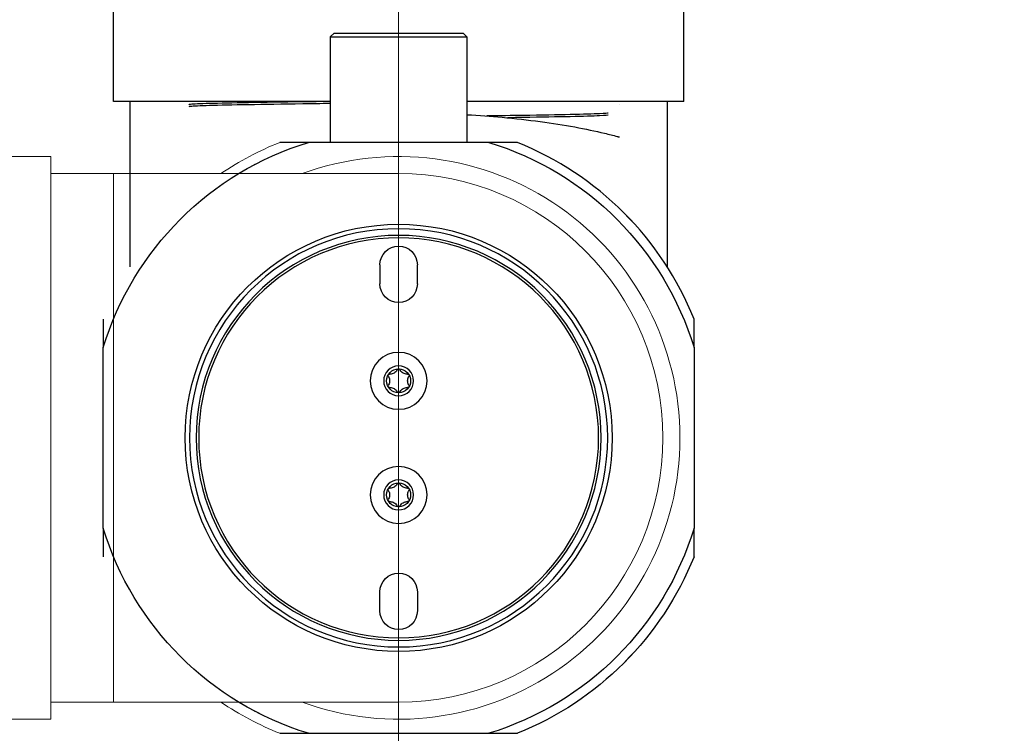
# Model space of a CAD drawing. Header units: inches. Extents: x 1 to 669, y 0 to 417.
# Tile 163 of 256: x 118.16 to 123.34, y 349.38 to 353.14. Entities that reach past the tile are written whole.
import ezdxf

# ---------------------------------------------------------------- set-up
doc = ezdxf.new("R2010")
doc.units = ezdxf.units.IN
doc.header["$LTSCALE"] = 12
doc.header["$MEASUREMENT"] = 0
doc.header["$PDMODE"] = 1
doc.layers.get('0').update_dxf_attribs({"linetype": 'CONTINUOUS'})
doc.layers.get('Defpoints').update_dxf_attribs({"linetype": 'CONTINUOUS'})
doc.layers.add('D', color=2, linetype='CONTINUOUS')
doc.layers.add('X', color=1, linetype='CONTINUOUS')
doc.layers.add('Leader', color=41, linetype='CONTINUOUS', lineweight=13)
doc.styles.get("Standard").update_dxf_attribs({"font": 'SIMPLEX.SHX', "width": 0.875})
doc.dimstyles.new('STANDARD$0', dxfattribs={"dimscale": 32, "dimtxt": 0.09375, "dimasz": 0.0625, "dimexe": 0.03125, "dimexo": 0.03125, "dimgap": 0.03125, "dimtad": 1, "dimtih": 1, "dimtoh": 1, "dimdec": 4, "dimzin": 12, "dimdsep": 46, "dimlunit": 5, "dimtxsty": 'Standard', "dimcen": -0.03125, "dimclrd": 256, "dimclre": 256, "dimclrt": 256, "dimadec": 0, "dimazin": 0, "dimtfac": 0.875, "dimtdec": 4, "dimtofl": 0, "dimtmove": 0, "dimatfit": 3, "dimfxl": 1, "dimtolj": 1, "dimtzin": 12, "dimlwd": 13, "dimlwe": 13, "dimarcsym": 0})

# ---------------------------------------------------------------- blocks, each defined once
blk = doc.blocks.new('*D22')
at = {"layer": 'D', "lineweight": 13, "transparency": 16777216}
for p, q in [((58.9839, 356.0954), (58.9839, 301.0531)), ((158.9712, 354.6364), (158.9712, 301.0531)), ((60.9839, 302.0531), (156.9712, 302.0531))]:
    blk.add_line(p, q, dxfattribs=at)
at = {"layer": 'D', "transparency": 16777216}
for points in [[(60.9839, 302.3864), (60.9839, 301.7198), (58.9839, 302.0531)], [(156.9712, 302.3864), (156.9712, 301.7198), (158.9712, 302.0531)]]:
    blk.add_solid(points, dxfattribs=at)
at = {"layer": 'Defpoints', "color": 0, "transparency": 16777216}
for p in [(58.9839, 357.0954), (158.9712, 355.6364), (158.9712, 302.0531)]:
    blk.add_point(p, dxfattribs=at)
at = {"layer": 'D', "transparency": 16777216, "insert": (108.9775, 304.5531), "char_height": 3, "attachment_point": 5}
blk.add_mtext('\\A1;100{}{\\C2;%%p1}', dxfattribs=at)
blk = doc.blocks.new('*D23')
at = {"layer": 'D', "lineweight": 13, "transparency": 16777216}
for p, q in [((90.1511, 360.2772), (90.1511, 307.6928)), ((150.1511, 360.2772), (150.1511, 307.6928)), ((92.1511, 308.6928), (148.1511, 308.6928))]:
    blk.add_line(p, q, dxfattribs=at)
at = {"layer": 'D', "transparency": 16777216}
for points in [[(92.1511, 309.0261), (92.1511, 308.3595), (90.1511, 308.6928)], [(148.1511, 309.0261), (148.1511, 308.3595), (150.1511, 308.6928)]]:
    blk.add_solid(points, dxfattribs=at)
at = {"layer": 'Defpoints', "color": 0, "transparency": 16777216}
for p in [(90.1511, 361.2772), (150.1511, 361.2772), (150.1511, 308.6928)]:
    blk.add_point(p, dxfattribs=at)
at = {"layer": 'D', "transparency": 16777216, "insert": (120.1511, 311.1928), "char_height": 3, "attachment_point": 5}
blk.add_mtext('\\A1;60', dxfattribs=at)
blk = doc.blocks.new('*D24')
at = {"layer": 'D', "lineweight": 13, "transparency": 16777216}
for p, q in [((121.7396, 407.0897), (174.1585, 407.0897)), ((173.1585, 405.0897), (173.1585, 371.6877)), ((173.1585, 319.1694), (173.1585, 366.6877)), ((121.1511, 317.1694), (174.1585, 317.1694))]:
    blk.add_line(p, q, dxfattribs=at)
at = {"layer": 'D', "transparency": 16777216}
for points in [[(172.8252, 405.0897), (173.4918, 405.0897), (173.1585, 407.0897)], [(172.8252, 319.1694), (173.4918, 319.1694), (173.1585, 317.1694)]]:
    blk.add_solid(points, dxfattribs=at)
at = {"layer": 'Defpoints', "color": 0, "transparency": 16777216}
for p in [(120.7396, 407.0897), (120.1511, 317.1694), (173.1585, 317.1694)]:
    blk.add_point(p, dxfattribs=at)
at = {"layer": 'D', "transparency": 16777216, "insert": (173.1585, 369.1877), "char_height": 3, "attachment_point": 5}
blk.add_mtext('\\A1;90{}{\\C2;%%p1}', dxfattribs=at)
blk = doc.blocks.new('*D48')
at = {"layer": 'D', "linetype": 'ByBlock', "lineweight": 13, "transparency": 16777216}
for p, q in [((153.2658, 361.2772), (166.0451, 361.2772)), ((165.0451, 359.2772), (165.0451, 341.7233)), ((165.0451, 319.1694), (165.0451, 336.7233)), ((121.1511, 317.1694), (166.0451, 317.1694))]:
    blk.add_line(p, q, dxfattribs=at)
at = {"layer": 'D', "transparency": 16777216}
for points in [[(164.7118, 359.2772), (165.3785, 359.2772), (165.0451, 361.2772)], [(164.7118, 319.1694), (165.3785, 319.1694), (165.0451, 317.1694)]]:
    blk.add_solid(points, dxfattribs=at)
at = {"layer": 'Defpoints', "color": 0, "transparency": 16777216}
for p in [(152.2658, 361.2772), (120.1511, 317.1694), (165.0451, 317.1694)]:
    blk.add_point(p, dxfattribs=at)
at = {"layer": 'D', "transparency": 16777216, "insert": (165.0451, 339.2233), "char_height": 3, "attachment_point": 5}
blk.add_mtext('\\A1;44', dxfattribs=at)
blk = doc.blocks.new('GASTRAIN TOP')
at = {"layer": 'X', "lineweight": 0}
for p, q in [((-37.4596, 371.9549), (-37.4596, 372.4549)), ((-34.4596, 371.9549), (-34.4596, 372.4549)), ((-36.2991, 372.3138), (-36.3191, 372.2938)), ((-36.3191, 372.2938), (-35.6001, 372.2938)), ((-36.3191, 372.2938), (-36.3191, 371.7388)), ((-36.2991, 372.3138), (-35.6201, 372.3138)), ((-35.6201, 372.3138), (-35.6001, 372.2938)), ((-35.6001, 372.2938), (-35.6001, 371.7388)), ((-36.3191, 371.9549), (-37.4596, 371.9549)), ((-34.4596, 371.9549), (-35.6001, 371.9549)), ((-35.4846, 371.7388), (-36.4346, 371.7388)), ((-37.7896, 371.6648), (-38.2096, 371.6648)), ((-37.7896, 371.6648), (-37.7896, 370.1848)), ((-37.4596, 371.5748), (-37.7896, 371.5748)), ((-37.4596, 371.5748), (-37.4596, 370.1848)), ((-35.9596, 371.5748), (-37.4596, 371.5748)), ((-34.4056, 370.6598), (-34.4056, 369.7098)), ((-37.7896, 370.1848), (-37.7896, 368.7048)), ((-37.4596, 370.1848), (-37.4596, 368.7948)), ((-37.4596, 368.7948), (-37.7896, 368.7948)), ((-37.4596, 368.7948), (-35.9596, 368.7948)), ((-37.7896, 368.7048), (-38.2096, 368.7048)), ((-36.4346, 368.6308), (-35.4846, 368.6308))]:
    blk.add_line(p, q, dxfattribs=at)
for radius, start, end in [(1.675, 111.909, 123.9166), (1.625, 106.9962, 121.1977), (1.625, 16.9962, 73.0038), (1.675, 21.909, 68.091), (1.48, 0, 110.0842), (1.39, 0, 90), (1.48, 249.9158, 0), (1.39, 270, 0), (1.625, 286.9962, 343.0038), (1.675, 291.909, 338.091), (1.675, 236.0834, 248.091), (1.625, 238.8023, 253.0038)]:
    blk.add_arc((-35.9596, 370.1848), radius, start, end, dxfattribs=at)
for points in [[(-37.3721, 371.5748), (-37.3721, 371.6993), (-37.3721, 371.8274), (-37.3721, 371.9549)], [(-36.4346, 371.7388), (-36.4852, 371.7388), (-36.5352, 371.7388), (-36.5846, 371.7388)], [(-35.3346, 371.7388), (-35.384, 371.7388), (-35.434, 371.7388), (-35.4846, 371.7388)], [(-34.4056, 370.6598), (-34.4056, 370.7104), (-34.4056, 370.7604), (-34.4056, 370.8098)], [(-34.4056, 369.5598), (-34.4056, 369.6092), (-34.4056, 369.6592), (-34.4056, 369.7098)], [(-36.5846, 368.6308), (-36.5352, 368.6308), (-36.4852, 368.6308), (-36.4346, 368.6308)], [(-35.4846, 368.6308), (-35.434, 368.6308), (-35.384, 368.6308), (-35.3346, 368.6308)]]:
    blk.add_open_spline(points, degree=3, dxfattribs=at)
blk.add_open_spline([(-34.5471, 371.9549), (-34.5471, 371.8903), (-34.5471, 371.8257), (-34.5471, 371.7074), (-34.5471, 371.6532), (-34.5471, 371.5516), (-34.5471, 371.4981), (-34.5471, 371.3218), (-34.5471, 371.1976), (-34.5471, 371.0851)], degree=3, knots=[0.006773, 0.006773, 0.006773, 0.006773, 0.2006336, 0.2006336, 0.362307, 0.362307, 0.5287626, 0.5287626, 0.9178164, 0.9178164, 0.9178164, 0.9178164], dxfattribs=at)

msp = doc.modelspace()

# ---------------------------------------------------------------- linework, layer by layer
msp.add_arc((120.1511, 361.27725), 30, 192.904892, 67.197332)
at = {"extrusion": (5.43852e-32, 2.22045e-16, -1)}
for radius, start, end in [(12.9375, 26.3878, 264.525412), (12.75, 20.954798, 264.420022), (12.75, 275.555348, 339.045198), (12.9375, 275.474588, 333.6122)]:
    msp.add_arc((-120.1511, 361.27725), radius, start, end, dxfattribs=at)
at = {"layer": 'Leader'}
msp.add_line((120.1511, 359.90225), (120.1511, 327.24935), dxfattribs=at)
at = {"layer": 'X', "extrusion": (-2.44929e-16, -1, -2.22045e-16)}
for p, q in [((118.6511, 352.70825), (118.6511, 353.20825)), ((121.6511, 352.70825), (121.6511, 353.20825)), ((119.8116, 353.06716), (119.7916, 353.04716)), ((119.8116, 353.06716), (120.4906, 353.06716)), ((120.4906, 353.06716), (120.5106, 353.04716)), ((119.7916, 353.04716), (120.5106, 353.04716)), ((119.7916, 353.04716), (119.7916, 352.49216)), ((120.5106, 353.04716), (120.5106, 352.49216)), ((119.7916, 352.70825), (118.6511, 352.70825)), ((121.6511, 352.70825), (120.5106, 352.70825)), ((120.6261, 352.49216), (119.6761, 352.49216)), ((120.0526, 351.84813), (120.0526, 351.74813)), ((120.2496, 351.74813), (120.2496, 351.84813)), ((118.59707, 350.46313), (118.59707, 351.41313)), ((121.70513, 351.41313), (121.70513, 350.46313)), ((120.0526, 350.02813), (120.0526, 350.12813)), ((120.2496, 350.12813), (120.2496, 350.02813)), ((119.6761, 349.3841), (120.6261, 349.3841))]:
    msp.add_line(p, q, dxfattribs=at)
at = {"layer": 'X'}
for centre, radius in [((120.1511, 350.93813), 1.1235), ((120.1511, 351.23813), 0.06299), ((120.1511, 350.63813), 0.06299)]:
    msp.add_circle(centre, radius, dxfattribs=at)
at = {"layer": 'X', "extrusion": (5.43852e-32, 2.22045e-16, -1)}
for centre, radius in [((-120.1511, 350.93813), 1.09995), ((-120.1511, 350.93813), 1.065), ((-120.1511, 350.93813), 1.052), ((-120.1511, 351.23813), 0.14961), ((-120.1511, 351.23813), 0.07874), ((-120.1511, 350.63813), 0.14961), ((-120.1511, 350.63813), 0.07874)]:
    msp.add_circle(centre, radius, dxfattribs=at)
for centre, radius, start, end in [((-120.1511, 350.93813), 1.625, 16.99616, 73.00384), ((-120.1511, 350.93813), 1.625, 106.99616, 163.00384), ((-120.1511, 351.84813), 0.0985, 0, 180), ((-120.1511, 351.74813), 0.0985, 180, 0), ((-120.1511, 350.93813), 1.625, 286.99616, 343.00384), ((-120.1511, 350.93813), 1.625, 196.99616, 253.00384), ((-120.1511, 350.93813), 1.675, 201.90905, 248.09095), ((-120.1511, 350.12813), 0.0985, 0, 180), ((-120.1511, 350.02813), 0.0985, 180, 0)]:
    msp.add_arc(centre, radius, start, end, dxfattribs=at)
at = {"layer": 'X'}
msp.add_arc((120.1511, 350.93813), 1.675, 21.90905, 68.09095, dxfattribs=at)
for points, knots in [([(118.7386, 351.83839), (118.7386, 351.95779), (118.7386, 352.08517), (118.7386, 352.37566), (118.7386, 352.5424), (118.7386, 352.70825)], [1.90081556, 1.90081556, 1.90081556, 1.90081556, 2.31359513, 2.31359513, 2.81117538, 2.81117538, 2.81117538, 2.81117538]), ([(119.7916, 352.70751), (119.74181, 352.70685), (119.69325, 352.70619), (119.5406, 352.70404), (119.44367, 352.70255), (119.27758, 352.69957), (119.20845, 352.69808), (119.10509, 352.6951), (119.07089, 352.6936), (119.05009, 352.69153), (119.04718, 352.69095), (119.04718, 352.69037)], [0.762406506, 0.762406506, 0.762406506, 0.762406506, 0.764013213, 0.764013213, 0.767643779, 0.767643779, 0.771274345, 0.771274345, 0.774904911, 0.774904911, 0.776320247, 0.776320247, 0.776320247, 0.776320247]), ([(121.5636, 352.70825), (121.5636, 352.64364), (121.5636, 352.57899), (121.5636, 352.46077), (121.5636, 352.40657), (121.5636, 352.30491), (121.5636, 352.25142), (121.5636, 352.07514), (121.5636, 351.95093), (121.5636, 351.83839)], [0.00677303, 0.00677303, 0.00677303, 0.00677303, 0.20063356, 0.20063356, 0.36230698, 0.36230698, 0.52876256, 0.52876256, 0.91781644, 0.91781644, 0.91781644, 0.91781644]), ([(119.7916, 352.69664), (119.74181, 352.69598), (119.69325, 352.69532), (119.5406, 352.69317), (119.44367, 352.69168), (119.27758, 352.6887), (119.20845, 352.68721), (119.10509, 352.68423), (119.07089, 352.68273), (119.0511, 352.68076), (119.04828, 352.68028), (119.04744, 352.6798)], [0.762406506, 0.762406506, 0.762406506, 0.762406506, 0.764013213, 0.764013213, 0.767643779, 0.767643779, 0.771274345, 0.771274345, 0.774904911, 0.774904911, 0.776075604, 0.776075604, 0.776075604, 0.776075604]), ([(120.5106, 352.6379), (120.57364, 352.6344), (120.63548, 352.62994), (120.83375, 352.61199), (120.96445, 352.59414), (121.13362, 352.56301), (121.18612, 352.55184), (121.25735, 352.5348), (121.28, 352.52903), (121.30287, 352.52303), (121.30481, 352.52252), (121.30815, 352.52164), (121.30957, 352.52127), (121.31116, 352.52085), (121.31141, 352.52079), (121.31175, 352.5207), (121.31187, 352.52067), (121.31196, 352.52065), (121.31197, 352.52064), (121.31198, 352.52064), (121.31198, 352.52064), (121.31223, 352.52058), (121.31211, 352.5206), (121.31169, 352.5207)], [0.8544692, 0.8544692, 0.8544692, 0.8544692, 1.0487072, 1.0487072, 1.4993635, 1.4993635, 1.7241975, 1.7241975, 1.8362762, 1.8362762, 1.8467742, 1.8467742, 1.8546483, 1.8546483, 1.8561248, 1.8561248, 1.8568524, 1.8568524, 1.8569433, 1.8569433, 1.8569888, 1.8569888, 1.8628196, 1.8628196, 1.8628196, 1.8628196]), ([(121.25343, 352.64659), (121.2513, 352.64536), (121.23614, 352.64414), (121.17467, 352.64142), (121.12241, 352.63993), (120.98615, 352.63694), (120.90218, 352.63545), (120.74678, 352.63303), (120.68235, 352.63209), (120.61475, 352.63115)], [0.811850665, 0.811850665, 0.811850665, 0.811850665, 0.814841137, 0.814841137, 0.818471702, 0.818471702, 0.822102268, 0.822102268, 0.824380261, 0.824380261, 0.824380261, 0.824380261]), ([(121.25369, 352.63602), (121.25369, 352.63469), (121.2384, 352.63337), (121.17467, 352.63055), (121.12241, 352.62906), (120.98615, 352.62607), (120.90218, 352.62458), (120.77999, 352.62267), (120.75238, 352.62226), (120.724, 352.62184)], [0.811607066, 0.811607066, 0.811607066, 0.811607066, 0.814841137, 0.814841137, 0.818471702, 0.818471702, 0.822102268, 0.822102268, 0.82311771, 0.82311771, 0.82311771, 0.82311771]), ([(120.09682, 351.26131), (120.09645, 351.26187), (120.09614, 351.26248), (120.09559, 351.26409), (120.09542, 351.26524), (120.09562, 351.26752), (120.09599, 351.26866), (120.09655, 351.26962)], [-0.058027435, -0.058027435, -0.058027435, -0.058027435, -0.052586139, -0.052586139, -0.044067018, -0.044067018, -0.035547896, -0.035547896, -0.035547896, -0.035547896]), ([(120.09655, 351.26962), (120.09711, 351.27059), (120.09791, 351.27148), (120.09979, 351.27279), (120.10086, 351.27322), (120.10253, 351.27355), (120.10321, 351.27359), (120.10388, 351.27354)], [-0.035547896, -0.035547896, -0.035547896, -0.035547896, -0.027028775, -0.027028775, -0.018509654, -0.018509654, -0.013068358, -0.013068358, -0.013068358, -0.013068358]), ([(120.09682, 351.26131), (120.09745, 351.26035), (120.09805, 351.25939), (120.10015, 351.25562), (120.10153, 351.25233), (120.10339, 351.24533), (120.10386, 351.24162), (120.10386, 351.23464), (120.10339, 351.23092), (120.10153, 351.22393), (120.10015, 351.22064), (120.09805, 351.21687), (120.09745, 351.2159), (120.09682, 351.21495)], [-0.18120037, -0.18120037, -0.18120037, -0.18120037, -0.17185075, -0.17185075, -0.14526964, -0.14526964, -0.11868854, -0.11868854, -0.09210743, -0.09210743, -0.06552633, -0.06552633, -0.05617671, -0.05617671, -0.05617671, -0.05617671]), ([(120.14404, 351.29673), (120.14352, 351.2957), (120.14299, 351.2947), (120.14077, 351.291), (120.13861, 351.28816), (120.13348, 351.28305), (120.1305, 351.28079), (120.12446, 351.2773), (120.12101, 351.27585), (120.11402, 351.27396), (120.11048, 351.27351), (120.10617, 351.27344), (120.10503, 351.27348), (120.10388, 351.27354)], [0.05617671, 0.05617671, 0.05617671, 0.05617671, 0.06552633, 0.06552633, 0.09210743, 0.09210743, 0.11868854, 0.11868854, 0.14526964, 0.14526964, 0.17185075, 0.17185075, 0.18120037, 0.18120037, 0.18120037, 0.18120037]), ([(120.14404, 351.29673), (120.14434, 351.29733), (120.14471, 351.2979), (120.14583, 351.29919), (120.14674, 351.2999), (120.14881, 351.30087), (120.14998, 351.30112), (120.1511, 351.30112)], [-0.058027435, -0.058027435, -0.058027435, -0.058027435, -0.052586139, -0.052586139, -0.044067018, -0.044067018, -0.035547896, -0.035547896, -0.035547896, -0.035547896]), ([(120.1511, 351.30112), (120.15222, 351.30112), (120.15339, 351.30087), (120.15546, 351.2999), (120.15637, 351.29919), (120.15749, 351.2979), (120.15786, 351.29733), (120.15816, 351.29673)], [-0.035547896, -0.035547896, -0.035547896, -0.035547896, -0.027028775, -0.027028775, -0.018509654, -0.018509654, -0.013068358, -0.013068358, -0.013068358, -0.013068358]), ([(120.19832, 351.27354), (120.19717, 351.27348), (120.19603, 351.27344), (120.19172, 351.27351), (120.18818, 351.27396), (120.1812, 351.27585), (120.17774, 351.2773), (120.1717, 351.28079), (120.16872, 351.28305), (120.16359, 351.28816), (120.16143, 351.291), (120.15922, 351.2947), (120.15868, 351.2957), (120.15816, 351.29673)], [0.05617671, 0.05617671, 0.05617671, 0.05617671, 0.06552633, 0.06552633, 0.09210743, 0.09210743, 0.11868854, 0.11868854, 0.14526964, 0.14526964, 0.17185075, 0.17185075, 0.18120037, 0.18120037, 0.18120037, 0.18120037]), ([(120.19832, 351.27354), (120.19899, 351.27359), (120.19967, 351.27355), (120.20134, 351.27322), (120.20242, 351.27279), (120.20429, 351.27148), (120.20509, 351.27059), (120.20565, 351.26962)], [-0.058027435, -0.058027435, -0.058027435, -0.058027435, -0.052586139, -0.052586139, -0.044067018, -0.044067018, -0.035547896, -0.035547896, -0.035547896, -0.035547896]), ([(120.20538, 351.21495), (120.20475, 351.2159), (120.20415, 351.21687), (120.20205, 351.22064), (120.20067, 351.22393), (120.19881, 351.23092), (120.19834, 351.23464), (120.19834, 351.24162), (120.19881, 351.24533), (120.20067, 351.25233), (120.20205, 351.25562), (120.20415, 351.25939), (120.20475, 351.26035), (120.20538, 351.26131)], [0.05617671, 0.05617671, 0.05617671, 0.05617671, 0.06552633, 0.06552633, 0.09210743, 0.09210743, 0.11868854, 0.11868854, 0.14526964, 0.14526964, 0.17185075, 0.17185075, 0.18120037, 0.18120037, 0.18120037, 0.18120037]), ([(120.20565, 351.26962), (120.20621, 351.26866), (120.20658, 351.26752), (120.20678, 351.26524), (120.20661, 351.26409), (120.20606, 351.26248), (120.20575, 351.26187), (120.20538, 351.26131)], [-0.035547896, -0.035547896, -0.035547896, -0.035547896, -0.027028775, -0.027028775, -0.018509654, -0.018509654, -0.013068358, -0.013068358, -0.013068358, -0.013068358]), ([(120.09655, 351.20663), (120.09599, 351.2076), (120.09562, 351.20874), (120.09542, 351.21102), (120.09559, 351.21217), (120.09614, 351.21377), (120.09645, 351.21438), (120.09682, 351.21495)], [-0.035547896, -0.035547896, -0.035547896, -0.035547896, -0.027028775, -0.027028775, -0.018509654, -0.018509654, -0.013068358, -0.013068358, -0.013068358, -0.013068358]), ([(120.10388, 351.20271), (120.10321, 351.20267), (120.10253, 351.20271), (120.10086, 351.20303), (120.09979, 351.20346), (120.09791, 351.20478), (120.09711, 351.20566), (120.09655, 351.20663)], [-0.058027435, -0.058027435, -0.058027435, -0.058027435, -0.052586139, -0.052586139, -0.044067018, -0.044067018, -0.035547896, -0.035547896, -0.035547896, -0.035547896]), ([(120.10388, 351.20271), (120.10503, 351.20278), (120.10617, 351.20282), (120.11048, 351.20275), (120.11402, 351.2023), (120.12101, 351.20041), (120.12446, 351.19896), (120.1305, 351.19547), (120.13348, 351.19321), (120.13861, 351.1881), (120.14077, 351.18526), (120.14299, 351.18156), (120.14352, 351.18056), (120.14404, 351.17953)], [0.05617671, 0.05617671, 0.05617671, 0.05617671, 0.06552633, 0.06552633, 0.09210743, 0.09210743, 0.11868854, 0.11868854, 0.14526964, 0.14526964, 0.17185075, 0.17185075, 0.18120037, 0.18120037, 0.18120037, 0.18120037]), ([(120.15816, 351.17953), (120.15868, 351.18056), (120.15922, 351.18156), (120.16143, 351.18526), (120.16359, 351.1881), (120.16872, 351.19321), (120.1717, 351.19547), (120.17774, 351.19896), (120.1812, 351.20041), (120.18818, 351.2023), (120.19172, 351.20275), (120.19603, 351.20282), (120.19717, 351.20278), (120.19832, 351.20271)], [0.05617671, 0.05617671, 0.05617671, 0.05617671, 0.06552633, 0.06552633, 0.09210743, 0.09210743, 0.11868854, 0.11868854, 0.14526964, 0.14526964, 0.17185075, 0.17185075, 0.18120037, 0.18120037, 0.18120037, 0.18120037]), ([(120.20565, 351.20663), (120.20509, 351.20566), (120.20429, 351.20478), (120.20242, 351.20346), (120.20134, 351.20303), (120.19967, 351.20271), (120.19899, 351.20267), (120.19832, 351.20271)], [-0.035547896, -0.035547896, -0.035547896, -0.035547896, -0.027028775, -0.027028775, -0.018509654, -0.018509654, -0.013068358, -0.013068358, -0.013068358, -0.013068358]), ([(120.20538, 351.21495), (120.20575, 351.21438), (120.20606, 351.21377), (120.20661, 351.21217), (120.20678, 351.21102), (120.20658, 351.20874), (120.20621, 351.2076), (120.20565, 351.20663)], [-0.058027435, -0.058027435, -0.058027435, -0.058027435, -0.052586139, -0.052586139, -0.044067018, -0.044067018, -0.035547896, -0.035547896, -0.035547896, -0.035547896]), ([(120.1511, 351.17514), (120.14998, 351.17514), (120.14881, 351.17539), (120.14674, 351.17636), (120.14583, 351.17707), (120.14471, 351.17836), (120.14434, 351.17893), (120.14404, 351.17953)], [-0.035547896, -0.035547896, -0.035547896, -0.035547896, -0.027028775, -0.027028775, -0.018509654, -0.018509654, -0.013068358, -0.013068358, -0.013068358, -0.013068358]), ([(120.15816, 351.17953), (120.15786, 351.17893), (120.15749, 351.17836), (120.15637, 351.17707), (120.15546, 351.17636), (120.15339, 351.17539), (120.15222, 351.17514), (120.1511, 351.17514)], [-0.058027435, -0.058027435, -0.058027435, -0.058027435, -0.052586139, -0.052586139, -0.044067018, -0.044067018, -0.035547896, -0.035547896, -0.035547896, -0.035547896]), ([(120.14404, 350.69673), (120.14352, 350.6957), (120.14299, 350.6947), (120.14077, 350.691), (120.13861, 350.68816), (120.13348, 350.68305), (120.1305, 350.68079), (120.12446, 350.6773), (120.12101, 350.67585), (120.11402, 350.67396), (120.11048, 350.67351), (120.10617, 350.67344), (120.10503, 350.67348), (120.10388, 350.67354)], [0.05617671, 0.05617671, 0.05617671, 0.05617671, 0.06552633, 0.06552633, 0.09210743, 0.09210743, 0.11868854, 0.11868854, 0.14526964, 0.14526964, 0.17185075, 0.17185075, 0.18120037, 0.18120037, 0.18120037, 0.18120037]), ([(120.14404, 350.69673), (120.14434, 350.69733), (120.14471, 350.6979), (120.14583, 350.69919), (120.14674, 350.6999), (120.14881, 350.70087), (120.14998, 350.70112), (120.1511, 350.70112)], [-0.058027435, -0.058027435, -0.058027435, -0.058027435, -0.052586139, -0.052586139, -0.044067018, -0.044067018, -0.035547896, -0.035547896, -0.035547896, -0.035547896]), ([(120.1511, 350.70112), (120.15222, 350.70112), (120.15339, 350.70087), (120.15546, 350.6999), (120.15637, 350.69919), (120.15749, 350.6979), (120.15786, 350.69733), (120.15816, 350.69673)], [-0.035547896, -0.035547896, -0.035547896, -0.035547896, -0.027028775, -0.027028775, -0.018509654, -0.018509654, -0.013068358, -0.013068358, -0.013068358, -0.013068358]), ([(120.19832, 350.67354), (120.19717, 350.67348), (120.19603, 350.67344), (120.19172, 350.67351), (120.18818, 350.67396), (120.1812, 350.67585), (120.17774, 350.6773), (120.1717, 350.68079), (120.16872, 350.68305), (120.16359, 350.68816), (120.16143, 350.691), (120.15922, 350.6947), (120.15868, 350.6957), (120.15816, 350.69673)], [0.05617671, 0.05617671, 0.05617671, 0.05617671, 0.06552633, 0.06552633, 0.09210743, 0.09210743, 0.11868854, 0.11868854, 0.14526964, 0.14526964, 0.17185075, 0.17185075, 0.18120037, 0.18120037, 0.18120037, 0.18120037]), ([(120.09682, 350.66131), (120.09645, 350.66187), (120.09614, 350.66248), (120.09559, 350.66409), (120.09542, 350.66524), (120.09562, 350.66752), (120.09599, 350.66866), (120.09655, 350.66962)], [-0.058027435, -0.058027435, -0.058027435, -0.058027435, -0.052586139, -0.052586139, -0.044067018, -0.044067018, -0.035547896, -0.035547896, -0.035547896, -0.035547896]), ([(120.09655, 350.66962), (120.09711, 350.67059), (120.09791, 350.67148), (120.09979, 350.67279), (120.10086, 350.67322), (120.10253, 350.67355), (120.10321, 350.67359), (120.10388, 350.67354)], [-0.035547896, -0.035547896, -0.035547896, -0.035547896, -0.027028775, -0.027028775, -0.018509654, -0.018509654, -0.013068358, -0.013068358, -0.013068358, -0.013068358]), ([(120.09682, 350.66131), (120.09745, 350.66035), (120.09805, 350.65939), (120.10015, 350.65562), (120.10153, 350.65233), (120.10339, 350.64533), (120.10386, 350.64162), (120.10386, 350.63464), (120.10339, 350.63092), (120.10153, 350.62393), (120.10015, 350.62064), (120.09805, 350.61687), (120.09745, 350.6159), (120.09682, 350.61495)], [-0.18120037, -0.18120037, -0.18120037, -0.18120037, -0.17185075, -0.17185075, -0.14526964, -0.14526964, -0.11868854, -0.11868854, -0.09210743, -0.09210743, -0.06552633, -0.06552633, -0.05617671, -0.05617671, -0.05617671, -0.05617671]), ([(120.19832, 350.67354), (120.19899, 350.67359), (120.19967, 350.67355), (120.20134, 350.67322), (120.20242, 350.67279), (120.20429, 350.67148), (120.20509, 350.67059), (120.20565, 350.66962)], [-0.058027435, -0.058027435, -0.058027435, -0.058027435, -0.052586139, -0.052586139, -0.044067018, -0.044067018, -0.035547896, -0.035547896, -0.035547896, -0.035547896]), ([(120.20538, 350.61495), (120.20475, 350.6159), (120.20415, 350.61687), (120.20205, 350.62064), (120.20067, 350.62393), (120.19881, 350.63092), (120.19834, 350.63464), (120.19834, 350.64162), (120.19881, 350.64533), (120.20067, 350.65233), (120.20205, 350.65562), (120.20415, 350.65939), (120.20475, 350.66035), (120.20538, 350.66131)], [0.05617671, 0.05617671, 0.05617671, 0.05617671, 0.06552633, 0.06552633, 0.09210743, 0.09210743, 0.11868854, 0.11868854, 0.14526964, 0.14526964, 0.17185075, 0.17185075, 0.18120037, 0.18120037, 0.18120037, 0.18120037]), ([(120.20565, 350.66962), (120.20621, 350.66866), (120.20658, 350.66752), (120.20678, 350.66524), (120.20661, 350.66409), (120.20606, 350.66248), (120.20575, 350.66187), (120.20538, 350.66131)], [-0.035547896, -0.035547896, -0.035547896, -0.035547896, -0.027028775, -0.027028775, -0.018509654, -0.018509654, -0.013068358, -0.013068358, -0.013068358, -0.013068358]), ([(120.09655, 350.60663), (120.09599, 350.6076), (120.09562, 350.60874), (120.09542, 350.61102), (120.09559, 350.61217), (120.09614, 350.61377), (120.09645, 350.61438), (120.09682, 350.61495)], [-0.035547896, -0.035547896, -0.035547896, -0.035547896, -0.027028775, -0.027028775, -0.018509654, -0.018509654, -0.013068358, -0.013068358, -0.013068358, -0.013068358]), ([(120.10388, 350.60271), (120.10321, 350.60267), (120.10253, 350.60271), (120.10086, 350.60303), (120.09979, 350.60346), (120.09791, 350.60478), (120.09711, 350.60566), (120.09655, 350.60663)], [-0.058027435, -0.058027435, -0.058027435, -0.058027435, -0.052586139, -0.052586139, -0.044067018, -0.044067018, -0.035547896, -0.035547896, -0.035547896, -0.035547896]), ([(120.10388, 350.60271), (120.10503, 350.60278), (120.10617, 350.60282), (120.11048, 350.60275), (120.11402, 350.6023), (120.12101, 350.60041), (120.12446, 350.59896), (120.1305, 350.59547), (120.13348, 350.59321), (120.13861, 350.5881), (120.14077, 350.58526), (120.14299, 350.58156), (120.14352, 350.58056), (120.14404, 350.57953)], [0.05617671, 0.05617671, 0.05617671, 0.05617671, 0.06552633, 0.06552633, 0.09210743, 0.09210743, 0.11868854, 0.11868854, 0.14526964, 0.14526964, 0.17185075, 0.17185075, 0.18120037, 0.18120037, 0.18120037, 0.18120037]), ([(120.1511, 350.57514), (120.14998, 350.57514), (120.14881, 350.57539), (120.14674, 350.57636), (120.14583, 350.57707), (120.14471, 350.57836), (120.14434, 350.57893), (120.14404, 350.57953)], [-0.035547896, -0.035547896, -0.035547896, -0.035547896, -0.027028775, -0.027028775, -0.018509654, -0.018509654, -0.013068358, -0.013068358, -0.013068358, -0.013068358]), ([(120.15816, 350.57953), (120.15786, 350.57893), (120.15749, 350.57836), (120.15637, 350.57707), (120.15546, 350.57636), (120.15339, 350.57539), (120.15222, 350.57514), (120.1511, 350.57514)], [-0.058027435, -0.058027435, -0.058027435, -0.058027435, -0.052586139, -0.052586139, -0.044067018, -0.044067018, -0.035547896, -0.035547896, -0.035547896, -0.035547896]), ([(120.15816, 350.57953), (120.15868, 350.58056), (120.15922, 350.58156), (120.16143, 350.58526), (120.16359, 350.5881), (120.16872, 350.59321), (120.1717, 350.59547), (120.17774, 350.59896), (120.1812, 350.60041), (120.18818, 350.6023), (120.19172, 350.60275), (120.19603, 350.60282), (120.19717, 350.60278), (120.19832, 350.60271)], [0.05617671, 0.05617671, 0.05617671, 0.05617671, 0.06552633, 0.06552633, 0.09210743, 0.09210743, 0.11868854, 0.11868854, 0.14526964, 0.14526964, 0.17185075, 0.17185075, 0.18120037, 0.18120037, 0.18120037, 0.18120037]), ([(120.20565, 350.60663), (120.20509, 350.60566), (120.20429, 350.60478), (120.20242, 350.60346), (120.20134, 350.60303), (120.19967, 350.60271), (120.19899, 350.60267), (120.19832, 350.60271)], [-0.035547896, -0.035547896, -0.035547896, -0.035547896, -0.027028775, -0.027028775, -0.018509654, -0.018509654, -0.013068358, -0.013068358, -0.013068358, -0.013068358]), ([(120.20538, 350.61495), (120.20575, 350.61438), (120.20606, 350.61377), (120.20661, 350.61217), (120.20678, 350.61102), (120.20658, 350.60874), (120.20621, 350.6076), (120.20565, 350.60663)], [-0.058027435, -0.058027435, -0.058027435, -0.058027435, -0.052586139, -0.052586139, -0.044067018, -0.044067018, -0.035547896, -0.035547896, -0.035547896, -0.035547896])]:
    msp.add_open_spline(points, degree=3, knots=knots, dxfattribs=at)
for points in [[(121.31264, 352.69063), (121.3128, 352.69054), (121.31288, 352.69044), (121.31288, 352.69035)], [(119.6761, 352.49216), (119.62548, 352.49216), (119.57551, 352.49216), (119.5261, 352.49216)], [(120.7761, 352.49216), (120.72669, 352.49216), (120.67672, 352.49216), (120.6261, 352.49216)], [(118.59707, 351.56313), (118.59707, 351.51372), (118.59707, 351.46375), (118.59707, 351.41313)], [(121.70513, 351.41313), (121.70513, 351.46375), (121.70513, 351.51372), (121.70513, 351.56313)], [(118.59707, 350.46313), (118.59707, 350.41251), (118.59707, 350.36254), (118.59707, 350.31313)], [(121.70513, 350.31313), (121.70513, 350.36254), (121.70513, 350.41251), (121.70513, 350.46313)], [(119.5261, 349.3841), (119.57551, 349.3841), (119.62548, 349.3841), (119.6761, 349.3841)], [(120.6261, 349.3841), (120.67672, 349.3841), (120.72669, 349.3841), (120.7761, 349.3841)]]:
    msp.add_open_spline(points, degree=3, dxfattribs=at)

# ---------------------------------------------------------------- block references
msp.add_blockref('GASTRAIN TOP', (156.11068, -19.24667))

# ---------------------------------------------------------------- dimensions: what is measured, and where the dimension line sits
at = {"layer": 'D'}
dim = msp.add_linear_dim(base=(173.15851, 317.16945), p1=(120.7396, 407.08975), p2=(120.1511, 317.16945), angle=90, text='<>{}{\\C2;%%p1}', dimstyle='STANDARD$0', override={"dimdec": 1, "dimtp": 1, "dimtm": 1, "dimarcsym": 1}, dxfattribs=at)
dim.commit()
dim.dimension.update_dxf_attribs({"geometry": '*D24', "text_midpoint": (173.15851, 369.18774), "dimtype": 160})
dim = msp.add_linear_dim(base=(150.1511, 308.69279), p1=(90.1511, 361.27725), p2=(150.1511, 361.27725), dimstyle='STANDARD$0', override={"dimarcsym": 1}, dxfattribs=at)
dim.commit()
dim.dimension.update_dxf_attribs({"geometry": '*D23', "text_midpoint": (120.1511, 311.19279)})
dim = msp.add_linear_dim(base=(165.04515, 317.16945), p1=(152.26576, 361.27725), p2=(120.1511, 317.16945), angle=90, dimstyle='STANDARD$0', override={"dimdec": 2, "dimadec": 8, "dimarcsym": 1}, dxfattribs=at)
dim.commit()
dim.dimension.update_dxf_attribs({"geometry": '*D48', "text_midpoint": (165.04515, 339.22335)})
dim = msp.add_linear_dim(base=(158.97115, 302.0531), p1=(58.98388, 357.09545), p2=(158.97115, 355.63636), text='<>{}{\\C2;%%p1}', dimstyle='STANDARD$0', override={"dimdec": 0, "dimtp": 1, "dimtm": 1, "dimarcsym": 1}, dxfattribs=at)
dim.commit()
dim.dimension.update_dxf_attribs({"geometry": '*D22', "text_midpoint": (108.97752, 304.5531)})

doc.saveas('drawing.dxf')
